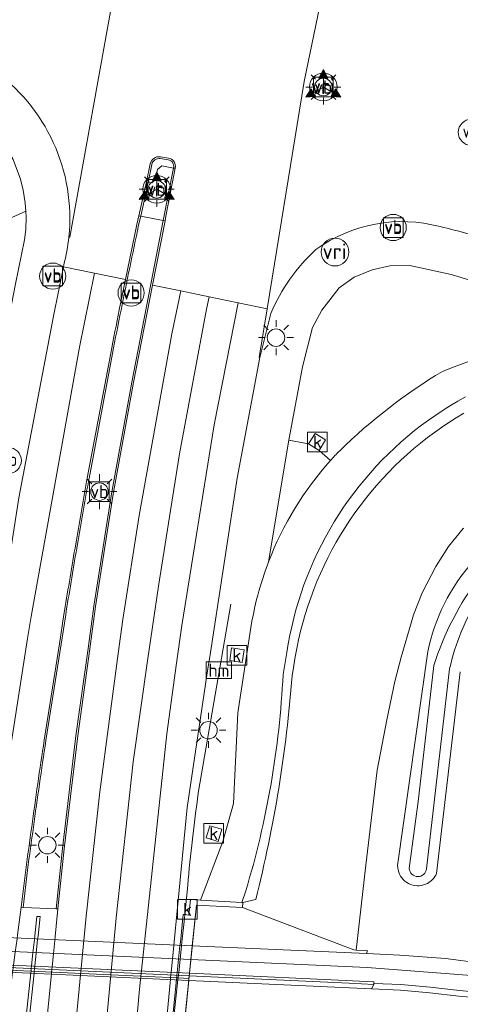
# Model space of a CAD drawing. Extents: x 168026 to 168874, y 448609 to 449769.
# Tile 32 of 39: x 168265 to 168315, y 449593 to 449706. Entities that reach past the tile are written whole.
import ezdxf
from ezdxf.enums import TextEntityAlignment as Align

# ---------------------------------------------------------------- set-up
doc = ezdxf.new("R2010")
doc.units = 0
doc.layers.get('0').update_dxf_attribs({"color": 252, "lineweight": 5})
for name, color, linetype, lineweight in [('B-WE-BV-GELEIDECONSTRUCTIE-G', 252, 'Continuous', 5), ('B-WE-BV-GELEIDECONSTRUCTIE-GV', 252, 'Continuous', 5), ('B-WE-GR-GROENVOORZIENING-GV', 252, 'Continuous', 5), ('B-WE-GW-TALUD_KRUIN-G', 252, 'Continuous', 5), ('B-WE-IE-TERREINAFSCHEIDING_KUNSTMATIG_HEKWERK-G', 252, 'IE-TERREINAFSCHEIDING-KUNSTMATIG', 5), ('B-WE-IE-TERREINAFSCHEIDING_KUNSTMATIG_MUUR-GV', 252, 'Continuous', 5), ('B-WE-KL-ET_LS_OV_LICHTMAST-S', 252, 'Continuous', 5), ('B-WE-KW-KUNSTWERK-GV', 252, 'Continuous', 5), ('B-WE-KW-KUNSTWERK_GELUIDSWERING_SCHERM-G', 252, 'Continuous', 5), ('B-WE-OG-TERREIN_CULTUURSCHEIDING-GV', 252, 'Continuous', 5), ('B-WE-OG-TERREIN_ERF-GV', 252, 'Continuous', 5), ('B-WE-OG-WATER_SLOOT-GV', 252, 'Continuous', 5), ('B-WE-OG-WEG-GV', 252, 'Continuous', 5), ('B-WE-RI-GWA_KOLK-S', 252, 'Continuous', 5), ('B-WE-RI-HWA_GOOT_LIJNGOOT-G', 252, 'Continuous', 5), ('B-WE-VH-VERHARDING_ASFALT-GV', 252, 'Continuous', 5), ('B-WE-VH-VERHARDING_BETONSTRAATSTEEN-GV', 252, 'Continuous', 5), ('B-WE-VH-VERHARDING_GESLOTEN-GV', 252, 'Continuous', 5), ('B-WE-VH-VERHARDING_GRASBETONSTEEN-GV', 252, 'Continuous', 5), ('B-WE-VH-VERHARDING_OPEN-GV', 252, 'Continuous', 5), ('B-WE-VH-VERHARDING_TEGEL-GV', 252, 'Continuous', 5), ('B-WE-VW-BEWEGWIJZERING_DRAAGCONSTRUCTIE-S', 252, 'Continuous', 5), ('B-WE-VW-HECTOMETRERING-S', 252, 'Continuous', 5), ('B-WE-VW-VERKEERSTEKEN_BORD-S', 252, 'Continuous', 5), ('B-WE-VW-VERKEERSTEKEN_DRAAGCONSTRUCTIE-S', 252, 'Continuous', 5), ('B-WE-VW-VRI-S', 252, 'Continuous', 5)]:
    doc.layers.add(name, color=color, linetype=linetype, lineweight=lineweight)
doc.styles.add('NLCS-ISO', font='NLCS-ISO.ttf')
doc.linetypes.add('IE-TERREINAFSCHEIDING-KUNSTMATIG', pattern='A,4,[82,NLCS.SHX,S=0.75,R=90,X=0,Y=0],4,-2', length=10)

# ---------------------------------------------------------------- blocks, each defined once
blk = doc.blocks.new('SIE-WEG_VERKEERSBORD-SO')
at = {"color": 0, "linetype": 'ByBlock', "lineweight": 18}
blk.add_lwpolyline([(-1.125, -1.125), (1.125, -1.125), (1.125, 1.125), (-1.125, 1.125)], close=True, dxfattribs=at)
at = {"color": 0, "linetype": 'ByBlock', "lineweight": 18, "style": 'NLCS-ISO'}
blk.add_text('vb', height=1.5, dxfattribs=at).set_placement((0, 0), align=Align.MIDDLE_CENTER)
blk = doc.blocks.new('SIE-WEG_VERKEERSBORD_WEGWIJZER-SO')
at = {"linetype": 'ByBlock', "lineweight": 18}
h = blk.add_hatch(color=0, dxfattribs=at)
h.dxf.hatch_style = 1
h.paths.add_polyline_path([(0.5, 1), (0, 2), (-0.5, 1)])
h = blk.add_hatch(color=0, dxfattribs=at)
h.dxf.hatch_style = 1
h.paths.add_polyline_path([(-1.38, -0.22), (-2, -1.15), (-0.88, -1.09)])
h = blk.add_hatch(color=0, dxfattribs=at)
h.dxf.hatch_style = 1
h.paths.add_polyline_path([(1.38, -0.22), (2, -1.15), (0.88, -1.09)])
at = {"color": 0, "linetype": 'ByBlock', "lineweight": 18}
for points in [[(0.5, 1), (0, 2), (-0.5, 1)], [(-1.38, -0.22), (-2, -1.15), (-0.88, -1.09)], [(1.38, -0.22), (2, -1.15), (0.88, -1.09)]]:
    blk.add_lwpolyline(points, close=True, dxfattribs=at)
for points in [[(-1.13, -0.65), (0, 0)], [(0, 1), (0, 0)], [(1.13, -0.65), (0, 0)]]:
    blk.add_lwpolyline(points, dxfattribs=at)
blk = doc.blocks.new('SKL-ET_OV_LICHTMAST-SO')
at = {"color": 0, "linetype": 'ByBlock', "lineweight": 18}
for points in [[(-1.41, 1.41), (-0.88, 0.88)], [(0, 2), (0, 1.25)], [(0.88, 0.88), (1.41, 1.41)], [(-1.25, 0), (-2, 0)], [(2, 0), (1.25, 0)], [(-1.41, -1.41), (-0.88, -0.88)], [(0.88, -0.88), (1.41, -1.41)], [(0, -1.25), (0, -2)]]:
    blk.add_lwpolyline(points, dxfattribs=at)
blk.add_circle((0, 0), 1, dxfattribs=at)
blk = doc.blocks.new('SIE-WEG_PAAL_HECTOMETERPAAL-SO')
at = {"color": 0, "linetype": 'ByBlock', "lineweight": 18}
blk.add_lwpolyline([(-1.44375, -0.94375), (1.44375, -0.94375), (1.44375, 0.94375), (-1.44375, 0.94375)], close=True, dxfattribs=at)
at = {"color": 0, "linetype": 'ByBlock', "lineweight": 18, "style": 'NLCS-ISO'}
blk.add_text('hm', height=1.5, dxfattribs=at).set_placement((0, 0), align=Align.MIDDLE_CENTER)
blk = doc.blocks.new('SIE-WEG_PAAL_VERKEERSBORD-SO')
at = {"color": 0, "linetype": 'ByBlock', "lineweight": 18}
blk.add_circle((0, 0), 1.5, dxfattribs=at)
at = {"color": 0, "linetype": 'ByBlock', "lineweight": 18, "style": 'NLCS-ISO'}
blk.add_text('vb', height=1.5, dxfattribs=at).set_placement((0, 0.13), align=Align.MIDDLE_CENTER)
blk = doc.blocks.new('SKL-VRI_PAAL-SO')
at = {"lineweight": 18}
blk.add_circle((0, 0), 1.59, dxfattribs=at)
at = {"lineweight": 18, "style": 'NLCS-ISO'}
blk.add_text('vri', height=1.8, dxfattribs=at).set_placement((-0.06, 0.08), align=Align.MIDDLE_CENTER)
blk = doc.blocks.new('SRI-KOLK-SO')
at = {"color": 0, "linetype": 'ByBlock', "lineweight": 18}
blk.add_lwpolyline([(-1.125, -1.125), (1.125, -1.125), (1.125, 1.125), (-1.125, 1.125)], close=True, dxfattribs=at)
at = {"color": 0, "linetype": 'ByBlock', "lineweight": 18, "style": 'NLCS-ISO'}
blk.add_text('k', height=1.5, dxfattribs=at).set_placement((0, 0), align=Align.MIDDLE_CENTER)

msp = doc.modelspace()

# ---------------------------------------------------------------- linework, layer by layer
at = {"layer": 'B-WE-BV-GELEIDECONSTRUCTIE-G', "flags": 128}
for points in [[(168288.877, 449638.757), (168285.139, 449617.144)], [(168283.923, 449606.603), (168283.605, 449603.246), (168283.563, 449602.799), (168283.271, 449600.08), (168283.226, 449599.662), (168283.062, 449598.129), (168282.901, 449596.628), (168282.866, 449596.307), (168282.834, 449596.008), (168282.813, 449595.812), (168282.165, 449589.767), (168282.142, 449589.558), (168282.11, 449589.26), (168282.074, 449588.923), (168281.851, 449586.845), (168281.805, 449586.418), (168281.548, 449584.02), (168281.505, 449583.522), (168280.746, 449574.801)]]:
    msp.add_lwpolyline(points, dxfattribs=at)
at = {"layer": 'B-WE-BV-GELEIDECONSTRUCTIE-G'}
for points in [[(168285.139, 449617.144, 0.0062468), (168284.462, 449611.866)], [(168284.462, 449611.866, 0.0062629), (168283.923, 449606.603)]]:
    msp.add_lwpolyline(points, format="xyb", dxfattribs=at)
at = {"layer": 'B-WE-BV-GELEIDECONSTRUCTIE-GV'}
for points in [[(168280.8, 449689.979, 0.3736245), (168279.625, 449689.152)], [(168279.82, 449689.107, -0.3710195), (168280.774, 449689.781)], [(168281.697, 449689.633, -0.4489089), (168282.291, 449688.688)], [(168282.492, 449688.677, 0.4370863), (168281.73, 449689.83)], [(168276.295, 449672.42, -0.0018371), (168278.309, 449682.139)], [(168276.099, 449672.46, 0.003653), (168275.129, 449667.508)], [(168275.326, 449667.471, -0.0038117), (168276.295, 449672.42)], [(168272.363, 449652.802, 0.00211), (168271.112, 449645.663)], [(168271.309, 449645.629, -0.0020864), (168272.56, 449652.767)], [(168272.56, 449652.767, -0.0048121), (168272.634, 449653.169)], [(168271.112, 449645.663, 0.0018448), (168269.832, 449638.016)], [(168270.029, 449637.984, -0.0018452), (168271.309, 449645.629)], [(168267.507, 449623.194, 0.0036229), (168266.763, 449618.213)], [(168266.961, 449618.185, -0.0035956), (168267.705, 449623.163)], [(168266.763, 449618.213, 0.0018349), (168265.397, 449608.366)], [(168265.596, 449608.342, -0.0019354), (168266.961, 449618.185)]]:
    msp.add_lwpolyline(points, format="xyb", dxfattribs=at)
at = {"layer": 'B-WE-BV-GELEIDECONSTRUCTIE-GV', "flags": 128}
for points in [[(168280.774, 449689.781), (168281.697, 449689.633)], [(168281.73, 449689.83), (168280.8, 449689.979)], [(168279.625, 449689.152), (168279.194, 449687.097), (168279.386, 449687.043), (168279.82, 449689.107)], [(168282.291, 449688.688), (168282.492, 449688.677)], [(168278.309, 449682.139), (168278.546, 449683.192), (168278.344, 449683.232), (168278.121, 449682.215), (168276.808, 449675.922), (168276.099, 449672.46)], [(168275.129, 449667.508), (168272.437, 449653.206), (168272.363, 449652.802)], [(168272.634, 449653.169), (168275.326, 449667.471)], [(168269.832, 449638.016), (168269.762, 449637.581), (168269.237, 449634.23), (168267.507, 449623.194)], [(168267.705, 449623.163), (168269.434, 449634.198), (168269.96, 449637.55), (168270.029, 449637.984)], [(168265.397, 449608.366), (168264.883, 449604.091), (168265.083, 449604.083), (168265.596, 449608.342)]]:
    msp.add_lwpolyline(points, dxfattribs=at)
for points in [[(168282.492, 449688.677), (168282.291, 449688.688), (168281.132, 449682.679), (168281.328, 449682.64), (168281.432, 449683.179), (168281.962, 449685.928)], [(168278.546, 449683.192), (168279.386, 449687.043), (168279.194, 449687.097), (168278.344, 449683.232)], [(168269.058, 449603.914), (168269.787, 449610.79), (168271.34, 449623.692), (168272.716, 449633.656), (168273.387, 449638.519), (168275.389, 449651.363), (168277.726, 449664.129), (168279.897, 449675.284), (168281.328, 449682.64), (168281.132, 449682.679), (168277.529, 449664.165), (168275.192, 449651.396), (168273.189, 449638.548), (168272.518, 449633.688), (168271.142, 449623.718), (168269.588, 449610.811), (168268.858, 449603.922)]]:
    msp.add_lwpolyline(points, close=True, dxfattribs=at)
at = {"layer": 'B-WE-GR-GROENVOORZIENING-GV', "flags": 128}
for points in [[(168281.328, 449682.64), (168281.132, 449682.679), (168278.546, 449683.192), (168278.344, 449683.232), (168278.121, 449682.215), (168276.808, 449675.922), (168276.099, 449672.46)], [(168265.397, 449608.366), (168264.883, 449604.091), (168265.083, 449604.083), (168268.858, 449603.922), (168269.058, 449603.914), (168269.787, 449610.79), (168271.34, 449623.692), (168272.716, 449633.656), (168273.387, 449638.519), (168275.389, 449651.363), (168277.726, 449664.129), (168279.897, 449675.284), (168281.328, 449682.64)], [(168293.182, 449643.631), (168295.503, 449657.539), (168297.08, 449665.93), (168298.206, 449670.436), (168299.255, 449672.412), (168301.252, 449674.96), (168302.977, 449676.203), (168305.016, 449677.043), (168307.074, 449677.475), (168309.352, 449677.519), (168314.073, 449676.511), (168335.693, 449669.962)], [(168335.693, 449669.962), (168314.073, 449676.511), (168309.352, 449677.519), (168307.074, 449677.475), (168305.016, 449677.043), (168302.977, 449676.203), (168301.252, 449674.96), (168299.255, 449672.412), (168298.206, 449670.436), (168297.08, 449665.93), (168295.503, 449657.539), (168297.751, 449657.116), (168298.504, 449658.318), (168299.706, 449657.565), (168298.953, 449656.363), (168300.251, 449655.2)], [(168293.452, 449672.035), (168292.193, 449666.999), (168289.599, 449653.196), (168286.443, 449632.75), (168286.244, 449631.421), (168283.857, 449615.489), (168282.367, 449600.12), (168282.327, 449599.702), (168282.178, 449598.168), (168282.032, 449596.667), (168282.001, 449596.346), (168281.972, 449596.047), (168281.953, 449595.851), (168281.367, 449589.803)], [(168275.129, 449667.508), (168272.437, 449653.206), (168272.363, 449652.802)], [(168294.838, 449630.729), (168295.276, 449633.246), (168295.435, 449634.233), (168295.619, 449635.216), (168295.827, 449636.194), (168296.06, 449637.166), (168296.317, 449638.133), (168296.598, 449639.092), (168296.903, 449640.045), (168297.231, 449640.989), (168297.584, 449641.925), (168297.959, 449642.852), (168298.358, 449643.769), (168298.779, 449644.676), (168299.223, 449645.572), (168299.689, 449646.457), (168300.177, 449647.329), (168300.687, 449648.19), (168301.218, 449649.037), (168301.77, 449649.871), (168302.343, 449650.69), (168302.936, 449651.495), (168303.549, 449652.285), (168304.182, 449653.06), (168304.833, 449653.818), (168305.504, 449654.56), (168306.193, 449655.285), (168306.899, 449655.992), (168307.624, 449656.682), (168308.365, 449657.353), (168309.123, 449658.006), (168309.896, 449658.639), (168310.686, 449659.253), (168311.49, 449659.847), (168312.309, 449660.42), (168313.143, 449660.973), (168313.989, 449661.505), (168314.849, 449662.016), (168315.722, 449662.505)], [(168315.722, 449662.505), (168314.849, 449662.016), (168313.989, 449661.505), (168313.143, 449660.973), (168312.309, 449660.42), (168311.49, 449659.847), (168310.686, 449659.253), (168309.896, 449658.639), (168309.123, 449658.006), (168308.365, 449657.353), (168307.624, 449656.682), (168306.899, 449655.992), (168306.193, 449655.285), (168305.504, 449654.56), (168304.833, 449653.818), (168304.182, 449653.06), (168303.549, 449652.285), (168302.936, 449651.495), (168302.343, 449650.69), (168301.77, 449649.871), (168301.218, 449649.037), (168300.687, 449648.19), (168300.177, 449647.329), (168299.689, 449646.457), (168299.223, 449645.572), (168298.779, 449644.676), (168298.358, 449643.769), (168297.959, 449642.852), (168297.584, 449641.925), (168297.231, 449640.989), (168296.903, 449640.045), (168296.598, 449639.092), (168296.317, 449638.133), (168296.06, 449637.166), (168295.827, 449636.194), (168295.619, 449635.216), (168295.435, 449634.233), (168295.276, 449633.246), (168294.838, 449630.729)], [(168295.865, 449630.566), (168296.082, 449631.747), (168296.237, 449632.735), (168296.416, 449633.719), (168296.619, 449634.698), (168296.847, 449635.671), (168297.099, 449636.639), (168297.375, 449637.6), (168297.676, 449638.554), (168298, 449639.5), (168298.347, 449640.438), (168298.718, 449641.366), (168299.112, 449642.286), (168299.529, 449643.194), (168299.968, 449644.093), (168300.43, 449644.98), (168300.913, 449645.855), (168301.419, 449646.718), (168301.946, 449647.568), (168302.494, 449648.404), (168303.062, 449649.227), (168303.651, 449650.035), (168304.26, 449650.828), (168304.889, 449651.605), (168305.537, 449652.367), (168306.204, 449653.112), (168306.889, 449653.841), (168307.592, 449654.552), (168308.313, 449655.245), (168309.051, 449655.92), (168309.805, 449656.576), (168310.576, 449657.213), (168311.362, 449657.831), (168312.164, 449658.429), (168312.98, 449659.006), (168313.811, 449659.564), (168314.655, 449660.1), (168315.512, 449660.615)], [(168300.251, 449655.2), (168298.953, 449656.363), (168297.751, 449657.116), (168295.503, 449657.539), (168293.182, 449643.631)], [(168269.832, 449638.016), (168269.762, 449637.581), (168269.237, 449634.23), (168267.507, 449623.194)], [(168282.025, 449589.773), (168282.647, 449595.819), (168282.667, 449596.016), (168282.698, 449596.315), (168282.731, 449596.636), (168282.885, 449598.137), (168283.043, 449599.67), (168283.085, 449600.088), (168283.412, 449603.265), (168283.605, 449603.246), (168284.068, 449603.201), (168284.264, 449604.974), (168285.406, 449604.912), (168287.943, 449611.624), (168289.153, 449615.951), (168289.672, 449626.328), (168291.116, 449635.845)], [(168291.116, 449635.845), (168289.672, 449626.328), (168289.153, 449615.951), (168287.943, 449611.624), (168285.406, 449604.912), (168290.122, 449604.655), (168290.571, 449605.971)], [(168290.571, 449605.971), (168290.122, 449604.655)], [(168290.122, 449604.655), (168290.244, 449604.648), (168291.703, 449604.985)]]:
    msp.add_lwpolyline(points, dxfattribs=at)
at = {"layer": 'B-WE-GR-GROENVOORZIENING-GV'}
for points in [[(168312.799, 449681.975, 0.2272148), (168298.605, 449679.354)], [(168319.175, 449680.258, 0.0174133), (168312.799, 449681.975)], [(168298.605, 449679.354, 0.110314), (168293.452, 449672.035)], [(168276.099, 449672.46, 0.003653), (168275.129, 449667.508)], [(168330.233, 449669.499, 0.0746885), (168313.068, 449665.417)], [(168313.068, 449665.417, -0.0746885), (168330.233, 449669.499)], [(168313.068, 449665.417, 0.0577081), (168301.316, 449656.341)], [(168301.316, 449656.341, -0.0577081), (168313.068, 449665.417)], [(168301.316, 449656.341, 0.009961), (168300.251, 449655.2)], [(168300.251, 449655.2, -0.009961), (168301.316, 449656.341)], [(168300.251, 449655.2, 0.0910996), (168293.182, 449643.631)], [(168293.182, 449643.631, -0.0910996), (168300.251, 449655.2)], [(168272.363, 449652.802, 0.00211), (168271.112, 449645.663)], [(168271.112, 449645.663, 0.0018448), (168269.832, 449638.016)], [(168293.182, 449643.631, 0.0539606), (168291.116, 449635.845)], [(168291.116, 449635.845, -0.0539606), (168293.182, 449643.631)], [(168290.571, 449605.971, 0.0613553), (168294.838, 449630.729)], [(168294.838, 449630.729, -0.0613553), (168290.571, 449605.971)], [(168291.703, 449604.985, 0.0433941), (168295.865, 449630.566)], [(168267.507, 449623.194, 0.0036229), (168266.763, 449618.213)], [(168266.763, 449618.213, 0.0018349), (168265.397, 449608.366)]]:
    msp.add_lwpolyline(points, format="xyb", dxfattribs=at)
at = {"layer": 'B-WE-GR-GROENVOORZIENING-GV', "flags": 128}
for points in [[(168290.383, 449633.553), (168290.169, 449632.119), (168288.735, 449632.333), (168288.949, 449633.767)], [(168287.836, 449613.011), (168287.427, 449611.62), (168286.036, 449612.029), (168286.445, 449613.42)]]:
    msp.add_lwpolyline(points, close=True, dxfattribs=at)
at = {"layer": 'B-WE-GW-TALUD_KRUIN-G', "flags": 128}
for points in [[(168294.838, 449630.729), (168295.276, 449633.246), (168295.435, 449634.233), (168295.619, 449635.216), (168295.827, 449636.194), (168296.06, 449637.166), (168296.317, 449638.133), (168296.598, 449639.092), (168296.903, 449640.045), (168297.231, 449640.989), (168297.584, 449641.925), (168297.959, 449642.852), (168298.358, 449643.769), (168298.779, 449644.676), (168299.223, 449645.572), (168299.689, 449646.457), (168300.177, 449647.329), (168300.687, 449648.19), (168301.218, 449649.037), (168301.77, 449649.871), (168302.343, 449650.69), (168302.936, 449651.495), (168303.549, 449652.285), (168304.182, 449653.06), (168304.833, 449653.818), (168305.504, 449654.56), (168306.193, 449655.285), (168306.899, 449655.992), (168307.624, 449656.682), (168308.365, 449657.353), (168309.123, 449658.006), (168309.896, 449658.639), (168310.686, 449659.253), (168311.49, 449659.847), (168312.309, 449660.42), (168313.143, 449660.973), (168313.989, 449661.505), (168314.849, 449662.016), (168315.722, 449662.505)], [(168315.512, 449660.615), (168314.655, 449660.1), (168313.811, 449659.564), (168312.98, 449659.006), (168312.164, 449658.429), (168311.362, 449657.831), (168310.576, 449657.213), (168309.805, 449656.576), (168309.051, 449655.92), (168308.313, 449655.245), (168307.592, 449654.552), (168306.889, 449653.841), (168306.204, 449653.112), (168305.537, 449652.367), (168304.889, 449651.605), (168304.26, 449650.828), (168303.651, 449650.035), (168303.062, 449649.227), (168302.494, 449648.404), (168301.946, 449647.568), (168301.419, 449646.718), (168300.913, 449645.855), (168300.43, 449644.98), (168299.968, 449644.093), (168299.529, 449643.194), (168299.112, 449642.286), (168298.718, 449641.366), (168298.347, 449640.438), (168298, 449639.5), (168297.676, 449638.554), (168297.375, 449637.6), (168297.099, 449636.639), (168296.847, 449635.671), (168296.619, 449634.698), (168296.416, 449633.719), (168296.237, 449632.735), (168296.082, 449631.747), (168295.865, 449630.566)], [(168290.122, 449604.655), (168290.571, 449605.971)], [(168291.703, 449604.985), (168290.244, 449604.648)]]:
    msp.add_lwpolyline(points, dxfattribs=at)
at = {"layer": 'B-WE-GW-TALUD_KRUIN-G'}
for points in [[(168290.571, 449605.971, 0.0613553), (168294.838, 449630.729)], [(168295.865, 449630.566, -0.0433941), (168291.703, 449604.985)]]:
    msp.add_lwpolyline(points, format="xyb", dxfattribs=at)
at = {"layer": 'B-WE-IE-TERREINAFSCHEIDING_KUNSTMATIG_HEKWERK-G', "flags": 128}
for points in [[(168254.291, 449597.608), (168284.104, 449596.249)], [(168284.104, 449596.249), (168302.411, 449595.415), (168305.21, 449595.268)]]:
    msp.add_lwpolyline(points, dxfattribs=at)
at = {"layer": 'B-WE-IE-TERREINAFSCHEIDING_KUNSTMATIG_MUUR-GV', "flags": 128}
msp.add_lwpolyline([(168283.435, 449589.667), (168284.051, 449595.712), (168284.073, 449595.952), (168284.104, 449596.249), (168284.133, 449596.538), (168284.292, 449598.107), (168284.453, 449599.689), (168284.487, 449600.025), (168284.925, 449604.337), (168290.211, 449604.049), (168290.244, 449604.648), (168290.122, 449604.655), (168285.406, 449604.912), (168284.264, 449604.974), (168284.068, 449603.201), (168283.605, 449603.246), (168283.412, 449603.265), (168283.085, 449600.088), (168283.043, 449599.67), (168282.885, 449598.137), (168282.731, 449596.636), (168282.698, 449596.315), (168282.667, 449596.016), (168282.647, 449595.819), (168282.025, 449589.773)], dxfattribs=at)
at = {"layer": 'B-WE-KW-KUNSTWERK-GV', "flags": 128}
msp.add_lwpolyline([(168283.098, 449586.36), (168283.135, 449586.722), (168283.352, 449588.86), (168283.385, 449589.18), (168283.418, 449589.5), (168283.435, 449589.667), (168284.051, 449595.712), (168284.073, 449595.952), (168284.104, 449596.249), (168284.133, 449596.538), (168284.292, 449598.107), (168284.453, 449599.689), (168254.646, 449601.03), (168254.483, 449599.453), (168254.322, 449597.9), (168254.291, 449597.608), (168254.26, 449597.303), (168254.236, 449597.068), (168253.608, 449591.004), (168253.591, 449590.839), (168253.561, 449590.546), (168253.527, 449590.232), (168253.311, 449588.133), (168253.266, 449587.706)], close=True, dxfattribs=at)
at = {"layer": 'B-WE-KW-KUNSTWERK_GELUIDSWERING_SCHERM-G', "flags": 128}
msp.add_lwpolyline([(168286.629, 449582.127), (168282.7, 449582.44), (168284.925, 449604.337), (168290.211, 449604.049)], dxfattribs=at)
at = {"layer": 'B-WE-OG-TERREIN_CULTUURSCHEIDING-GV', "flags": 128}
msp.add_lwpolyline([(168265.418, 449683.758), (168265.342, 449684.687), (168265.111, 449686.146), (168264.79, 449687.424), (168263.937, 449689.664), (168262.429, 449692.216), (168261.191, 449693.719), (168259.061, 449695.623), (168254.59, 449697.444), (168239.344, 449701.728), (168243.276, 449699.39), (168246.88, 449696.451), (168251.238, 449692.364), (168254.708, 449687.513), (168258.315, 449680.357), (168258.894, 449680.839), (168258.31, 449682.167), (168259.637, 449682.751), (168260.221, 449681.423)], close=True, dxfattribs=at)
at = {"layer": 'B-WE-OG-TERREIN_CULTUURSCHEIDING-GV'}
for points in [[(168270.326, 449680.772, 0.2738054), (168261.493, 449700.031)], [(168269.743, 449677.606, 0.0388137), (168270.326, 449680.772)], [(168295.865, 449630.566, -0.0433941), (168291.703, 449604.985)]]:
    msp.add_lwpolyline(points, format="xyb", dxfattribs=at)
at = {"layer": 'B-WE-OG-TERREIN_CULTUURSCHEIDING-GV', "flags": 128}
for points in [[(168263.937, 449689.664), (168264.79, 449687.424), (168265.111, 449686.146), (168265.342, 449684.687), (168265.418, 449683.758), (168265.438, 449683.079), (168265.387, 449681.665), (168265.244, 449680.469), (168264.201, 449675.451)], [(168262.358, 449665.928), (168264.201, 449675.451), (168265.244, 449680.469), (168265.387, 449681.665), (168265.438, 449683.079), (168265.418, 449683.758), (168260.221, 449681.423)], [(168254.563, 449576.625), (168255.68, 449587.597), (168255.723, 449588.026), (168255.936, 449590.118), (168255.968, 449590.431), (168255.998, 449590.731), (168256.021, 449590.953), (168256.636, 449597.001), (168256.656, 449597.195), (168256.686, 449597.488), (168256.719, 449597.81), (168256.867, 449599.272), (168257.025, 449600.824), (168257.068, 449601.247), (168257.604, 449606.51), (168261.326, 449630.261), (168262.143, 449635.402), (168264.614, 449650.96), (168268.549, 449671.749), (168269.699, 449677.393), (168269.743, 449677.606)], [(168315.512, 449660.615), (168314.655, 449660.1), (168313.811, 449659.564), (168312.98, 449659.006), (168312.164, 449658.429), (168311.362, 449657.831), (168310.576, 449657.213), (168309.805, 449656.576), (168309.051, 449655.92), (168308.313, 449655.245), (168307.592, 449654.552), (168306.889, 449653.841), (168306.204, 449653.112), (168305.537, 449652.367), (168304.889, 449651.605), (168304.26, 449650.828), (168303.651, 449650.035), (168303.062, 449649.227), (168302.494, 449648.404), (168301.946, 449647.568), (168301.419, 449646.718), (168300.913, 449645.855), (168300.43, 449644.98), (168299.968, 449644.093), (168299.529, 449643.194), (168299.112, 449642.286), (168298.718, 449641.366), (168298.347, 449640.438), (168298, 449639.5), (168297.676, 449638.554), (168297.375, 449637.6), (168297.099, 449636.639), (168296.847, 449635.671), (168296.619, 449634.698), (168296.416, 449633.719), (168296.237, 449632.735), (168296.082, 449631.747), (168295.865, 449630.566)], [(168290.211, 449604.049), (168302.939, 449599.203), (168303.211, 449599.191), (168304.316, 449608.916), (168305.623, 449619.772), (168306.713, 449625.55), (168307.623, 449629.915), (168308.35, 449632.723), (168309.53, 449636.752), (168309.777, 449637.546), (168310.759, 449640.068), (168312.302, 449643.095), (168313.782, 449645.367), (168315.457, 449647.449), (168315.524, 449647.489)], [(168291.703, 449604.985), (168290.244, 449604.648), (168290.211, 449604.049)]]:
    msp.add_lwpolyline(points, dxfattribs=at)
at = {"layer": 'B-WE-OG-TERREIN_ERF-GV', "flags": 128}
for points in [[(168315.524, 449647.489), (168315.457, 449647.449), (168313.782, 449645.367), (168312.302, 449643.095), (168310.759, 449640.068), (168309.777, 449637.546), (168309.53, 449636.752), (168308.35, 449632.723), (168307.623, 449629.915), (168306.713, 449625.55), (168305.623, 449619.772), (168304.316, 449608.916), (168303.211, 449599.191), (168304.449, 449599.136), (168304.437, 449598.787), (168306.677, 449598.671), (168308.216, 449598.595), (168313.431, 449598.21), (168317.514, 449597.694), (168317.494, 449597.486), (168319.636, 449597.367)], [(168307.944, 449608.868), (168311.407, 449633.343)], [(168315.12, 449631.024), (168312.404, 449607.941)], [(168311.355, 449606.817), (168310.673, 449606.586)]]:
    msp.add_lwpolyline(points, dxfattribs=at)
at = {"layer": 'B-WE-OG-TERREIN_ERF-GV'}
for points in [[(168311.407, 449633.343, -0.1331599), (168316.56, 449643.642)], [(168310.673, 449606.586, -0.4639722), (168307.944, 449608.868)], [(168312.404, 449607.941, -0.1698155), (168311.355, 449606.817)]]:
    msp.add_lwpolyline(points, format="xyb", dxfattribs=at)
at = {"layer": 'B-WE-OG-WATER_SLOOT-GV'}
for points in [[(168316.56, 449643.642, 0.1331599), (168311.407, 449633.343)], [(168312.104, 449631.75, -0.0889532), (168317.386, 449641.936)], [(168317.386, 449641.936, 0.0889532), (168312.104, 449631.75)], [(168317.268, 449639.543, 0.089487), (168313.901, 449631.371)], [(168313.901, 449631.371, -0.089487), (168317.268, 449639.543)], [(168307.944, 449608.868, 0.4639722), (168310.673, 449606.586)], [(168311.259, 449608.494, -0.9135159), (168309.27, 449608.529)], [(168309.27, 449608.529, 0.9135159), (168311.259, 449608.494)], [(168311.355, 449606.817, 0.1698155), (168312.404, 449607.941)]]:
    msp.add_lwpolyline(points, format="xyb", dxfattribs=at)
at = {"layer": 'B-WE-OG-WATER_SLOOT-GV', "flags": 128}
for points in [[(168311.407, 449633.343), (168307.944, 449608.868)], [(168309.27, 449608.529), (168310.291, 449616.189), (168312.104, 449631.75)], [(168312.104, 449631.75), (168310.291, 449616.189), (168309.27, 449608.529)], [(168313.901, 449631.371), (168311.259, 449608.494)], [(168311.259, 449608.494), (168313.901, 449631.371)], [(168312.404, 449607.941), (168315.12, 449631.024)], [(168310.673, 449606.586), (168311.355, 449606.817)]]:
    msp.add_lwpolyline(points, dxfattribs=at)
at = {"layer": 'B-WE-OG-WEG-GV', "flags": 128}
msp.add_lwpolyline([(168303.211, 449599.191), (168302.939, 449599.203), (168290.211, 449604.049), (168284.925, 449604.337), (168284.487, 449600.025), (168284.453, 449599.689), (168304.437, 449598.787), (168304.449, 449599.136)], close=True, dxfattribs=at)
at = {"layer": 'B-WE-RI-HWA_GOOT_LIJNGOOT-G', "flags": 128}
for points in [[(168282.667, 449596.016), (168254.26, 449597.303)], [(168284.073, 449595.952), (168282.834, 449596.008), (168282.667, 449596.016)]]:
    msp.add_lwpolyline(points, dxfattribs=at)
at = {"layer": 'B-WE-VH-VERHARDING_ASFALT-GV', "flags": 128}
for points in [[(168319.175, 449680.258), (168325.355, 449678.359), (168342.332, 449673.158), (168341.531, 449673.407), (168344.94, 449683.111), (168345.536, 449684.809), (168349.377, 449695.744), (168350.532, 449699.033), (168346.427, 449700.306), (168339.021, 449702.42), (168329.412, 449705.432), (168320.153, 449707.732), (168317.114, 449708.277), (168310.563, 449712.157), (168308.525, 449714.92), (168306.742, 449721.351), (168307.811, 449727.368), (168303.045, 449726.635), (168297.256, 449698.584), (168293.861, 449677.719), (168293.023, 449672.568), (168292.12, 449667.019), (168292.193, 449666.999), (168293.452, 449672.035)], [(168270.326, 449680.772), (168270.43, 449680.755), (168275.515, 449708.963), (168275.361, 449708.521), (168274.89, 449707.923), (168274.166, 449707.796), (168264.58, 449710.813), (168251.071, 449714.878)], [(168540.408, 449584.312), (168527.052, 449584.822), (168490.455, 449586.611), (168464.125, 449587.741), (168427.425, 449589.25), (168376.391, 449591.404), (168347.62, 449592.3), (168336.26, 449592.73), (168322.623, 449593.302), (168321.051, 449593.371), (168314.966, 449593.925), (168311.623, 449594.313), (168308.295, 449594.61), (168304.955, 449594.761), (168284.051, 449595.712), (168283.435, 449589.667), (168303.198, 449588.782), (168304.354, 449588.73)]]:
    msp.add_lwpolyline(points, dxfattribs=at)
at = {"layer": 'B-WE-VH-VERHARDING_ASFALT-GV'}
for points in [[(168261.493, 449700.031, -0.2738054), (168270.326, 449680.772)], [(168298.605, 449679.354, -0.2272148), (168312.799, 449681.975)], [(168312.799, 449681.975, -0.0174133), (168319.175, 449680.258)], [(168293.452, 449672.035, -0.110314), (168298.605, 449679.354)]]:
    msp.add_lwpolyline(points, format="xyb", dxfattribs=at)
at = {"layer": 'B-WE-VH-VERHARDING_ASFALT-GV', "flags": 128}
msp.add_lwpolyline([(168283.435, 449589.667), (168284.051, 449595.712), (168254.236, 449597.068), (168253.608, 449591.004)], close=True, dxfattribs=at)
at = {"layer": 'B-WE-VH-VERHARDING_BETONSTRAATSTEEN-GV', "flags": 128}
msp.add_lwpolyline([(168304.437, 449598.787), (168284.453, 449599.689), (168284.292, 449598.107), (168304.45, 449597.197), (168317.369, 449596.213), (168317.494, 449597.486), (168317.514, 449597.694), (168313.431, 449598.21), (168308.216, 449598.595), (168306.677, 449598.671)], close=True, dxfattribs=at)
at = {"layer": 'B-WE-VH-VERHARDING_GESLOTEN-GV', "flags": 128}
for points in [[(168289.058, 449715.425), (168289.364, 449716.669), (168290.14, 449719.827), (168291.362, 449724.801), (168292.728, 449730.169), (168289.339, 449731.034), (168285.975, 449731.893), (168282.54, 449732.77), (168280.146, 449733.381), (168279.232, 449721.329), (168279.24, 449721.224), (168279.236, 449721.119), (168279.222, 449721.014), (168279.21, 449720.963), (168279.201, 449720.925), (168277.825, 449715.205), (168277.816, 449715.167), (168277.801, 449715.106), (168277.767, 449715.009), (168277.723, 449714.917), (168277.708, 449714.89), (168275.515, 449708.963), (168270.43, 449680.755), (168270.326, 449680.772)], [(168282.492, 449688.677), (168281.962, 449685.928), (168281.432, 449683.179), (168281.328, 449682.64), (168279.897, 449675.284), (168283.121, 449674.617), (168286.374, 449673.944), (168289.714, 449673.253), (168293.023, 449672.568), (168293.861, 449677.719), (168297.256, 449698.584), (168303.045, 449726.635), (168303.221, 449727.489), (168299.124, 449728.536), (168295.79, 449729.387), (168294.394, 449724.013), (168292.72, 449717.534)], [(168280.8, 449689.979), (168281.73, 449689.83)], [(168269.743, 449677.606), (168269.699, 449677.393), (168273.275, 449676.653), (168276.808, 449675.922), (168278.121, 449682.215), (168278.344, 449683.232), (168279.194, 449687.097), (168279.625, 449689.152)], [(168259.02, 449586.309), (168260.904, 449602.534), (168262.321, 449613.995), (168265.599, 449634.831), (168265.999, 449637.375), (168271.555, 449668.179), (168273.275, 449676.653), (168269.699, 449677.393), (168268.549, 449671.749), (168264.614, 449650.96), (168262.143, 449635.402), (168261.326, 449630.261), (168257.604, 449606.51), (168257.068, 449601.247), (168257.025, 449600.824), (168256.867, 449599.272), (168256.719, 449597.81), (168256.686, 449597.488), (168256.656, 449597.195), (168256.636, 449597.001), (168256.021, 449590.953)], [(168276.099, 449672.46), (168276.808, 449675.922), (168273.275, 449676.653), (168271.555, 449668.179), (168265.999, 449637.375), (168265.599, 449634.831), (168262.321, 449613.995), (168260.904, 449602.534), (168259.02, 449586.309), (168257.65, 449570.584), (168256.49, 449555.077), (168255.886, 449543.7), (168255.56, 449533.949), (168259.143, 449533.746)], [(168270.343, 449582.888), (168272.296, 449603.073), (168273.864, 449617.302), (168275.978, 449633.117), (168276.501, 449637.031), (168278.386, 449648.937), (168282.106, 449669.698), (168283.121, 449674.617), (168279.897, 449675.284), (168277.726, 449664.129), (168275.389, 449651.363), (168273.387, 449638.519), (168272.716, 449633.656), (168271.34, 449623.692), (168269.787, 449610.79), (168269.058, 449603.914), (168268.747, 449600.727), (168268.705, 449600.306), (168268.555, 449598.762), (168268.41, 449597.282), (168268.378, 449596.961), (168268.35, 449596.665), (168268.331, 449596.47), (168267.739, 449590.421)], [(168274.21, 449586.546), (168275.729, 449602.874), (168277.678, 449620.737), (168279.376, 449632.556), (168280.568, 449640.85), (168282.985, 449655.981), (168286.085, 449672.549), (168286.374, 449673.944), (168283.121, 449674.617), (168282.106, 449669.698), (168278.386, 449648.937), (168276.501, 449637.031), (168275.978, 449633.117), (168273.864, 449617.302), (168272.296, 449603.073), (168270.343, 449582.888)], [(168275.5, 449562.344), (168278.421, 449594.732), (168281.533, 449623.941), (168282.655, 449632.014), (168283.253, 449636.321), (168286.951, 449659.297), (168289.714, 449673.253), (168286.374, 449673.944), (168286.085, 449672.549), (168282.985, 449655.981), (168280.568, 449640.85), (168279.376, 449632.556), (168277.678, 449620.737), (168275.729, 449602.874), (168274.21, 449586.546)], [(168281.367, 449589.803), (168281.953, 449595.851), (168281.972, 449596.047), (168282.001, 449596.346), (168282.032, 449596.667), (168282.178, 449598.168), (168282.327, 449599.702), (168282.367, 449600.12), (168283.857, 449615.489), (168286.244, 449631.421), (168286.443, 449632.75), (168289.599, 449653.196), (168292.193, 449666.999), (168292.12, 449667.019), (168293.023, 449672.568), (168289.714, 449673.253), (168286.951, 449659.297), (168283.253, 449636.321), (168282.655, 449632.014), (168281.533, 449623.941), (168278.421, 449594.732), (168275.5, 449562.344)], [(168272.363, 449652.802), (168272.437, 449653.206), (168275.129, 449667.508)], [(168267.507, 449623.194), (168269.237, 449634.23), (168269.762, 449637.581), (168269.832, 449638.016)], [(168261.601, 449573.666), (168262.566, 449584.359), (168262.859, 449587.273), (168262.902, 449587.701), (168263.113, 449589.79), (168263.145, 449590.109), (168263.175, 449590.409), (168263.197, 449590.627), (168263.555, 449594.186), (168263.888, 449596.672), (168263.914, 449596.866), (168263.954, 449597.16), (168263.997, 449597.481), (168264.194, 449598.952), (168264.401, 449600.497), (168264.458, 449600.918), (168264.883, 449604.091), (168265.397, 449608.366)], [(168267.739, 449590.421), (168268.331, 449596.47), (168268.35, 449596.665), (168268.378, 449596.961), (168268.41, 449597.282), (168268.555, 449598.762), (168268.705, 449600.306), (168268.747, 449600.727), (168269.058, 449603.914), (168268.858, 449603.922), (168265.083, 449604.083), (168264.883, 449604.091), (168264.458, 449600.918), (168264.401, 449600.497), (168264.194, 449598.952), (168263.997, 449597.481), (168263.954, 449597.16), (168263.914, 449596.866), (168263.888, 449596.672), (168263.555, 449594.186), (168263.197, 449590.627)], [(168265.717, 449590.513), (168266.35, 449596.56), (168266.37, 449596.754), (168266.401, 449597.05), (168266.435, 449597.371), (168266.589, 449598.848), (168266.751, 449600.392), (168266.795, 449600.814), (168267.026, 449603.02), (168266.655, 449603.032), (168266.423, 449600.83), (168266.379, 449600.409), (168266.216, 449598.864), (168266.061, 449597.388), (168266.027, 449597.067), (168265.996, 449596.771), (168265.975, 449596.577), (168265.339, 449590.53)], [(168265.339, 449590.53), (168265.975, 449596.577), (168265.996, 449596.771), (168266.027, 449597.067), (168266.061, 449597.388), (168266.216, 449598.864), (168266.379, 449600.409), (168266.423, 449600.83), (168266.655, 449603.032), (168267.026, 449603.02), (168266.795, 449600.814), (168266.751, 449600.392), (168266.589, 449598.848), (168266.435, 449597.371), (168266.401, 449597.05), (168266.37, 449596.754), (168266.35, 449596.56), (168265.717, 449590.513)]]:
    msp.add_lwpolyline(points, dxfattribs=at)
at = {"layer": 'B-WE-VH-VERHARDING_GESLOTEN-GV'}
for points in [[(168279.625, 449689.152, -0.3736245), (168280.8, 449689.979)], [(168281.73, 449689.83, -0.4370863), (168282.492, 449688.677)], [(168270.326, 449680.772, -0.0388137), (168269.743, 449677.606)], [(168275.129, 449667.508, -0.003653), (168276.099, 449672.46)], [(168271.112, 449645.663, -0.00211), (168272.363, 449652.802)], [(168269.832, 449638.016, -0.0018448), (168271.112, 449645.663)], [(168266.763, 449618.213, -0.0036229), (168267.507, 449623.194)], [(168265.397, 449608.366, -0.0018349), (168266.763, 449618.213)]]:
    msp.add_lwpolyline(points, format="xyb", dxfattribs=at)
at = {"layer": 'B-WE-VH-VERHARDING_GRASBETONSTEEN-GV', "flags": 128}
msp.add_lwpolyline([(168321.089, 449594.003), (168315.04, 449594.554), (168311.688, 449594.943), (168308.333, 449595.242), (168305.22, 449595.383), (168305.21, 449595.268), (168304.955, 449594.761), (168308.295, 449594.61), (168311.623, 449594.313), (168314.966, 449593.925), (168321.051, 449593.371)], dxfattribs=at)
at = {"layer": 'B-WE-VH-VERHARDING_OPEN-GV'}
for points in [[(168280.8, 449689.979, 0.3736245), (168279.625, 449689.152)], [(168282.492, 449688.677, 0.4370863), (168281.73, 449689.83)]]:
    msp.add_lwpolyline(points, format="xyb", dxfattribs=at)
at = {"layer": 'B-WE-VH-VERHARDING_OPEN-GV', "flags": 128}
for points in [[(168281.73, 449689.83), (168280.8, 449689.979)], [(168279.625, 449689.152), (168279.194, 449687.097), (168279.386, 449687.043), (168279.811, 449687.005), (168280.229, 449687.434), (168280.479, 449688.51), (168280.971, 449688.924), (168282.291, 449688.688)], [(168282.291, 449688.688), (168282.492, 449688.677)]]:
    msp.add_lwpolyline(points, dxfattribs=at)
for points in [[(168281.132, 449682.679), (168281.328, 449682.64), (168281.432, 449683.179), (168281.962, 449685.928), (168282.492, 449688.677), (168282.291, 449688.688), (168280.971, 449688.924), (168280.479, 449688.51), (168280.229, 449687.434), (168279.811, 449687.005), (168279.386, 449687.043), (168279.194, 449687.097), (168278.344, 449683.232), (168278.546, 449683.192)], [(168298.504, 449658.318), (168297.751, 449657.116), (168298.953, 449656.363), (168299.706, 449657.565)], [(168290.383, 449633.553), (168288.949, 449633.767), (168288.735, 449632.333), (168290.169, 449632.119)], [(168287.427, 449611.62), (168287.836, 449613.011), (168286.445, 449613.42), (168286.036, 449612.029)]]:
    msp.add_lwpolyline(points, close=True, dxfattribs=at)
at = {"layer": 'B-WE-VH-VERHARDING_TEGEL-GV', "flags": 128}
for points in [[(168284.453, 449599.689), (168254.646, 449601.03), (168254.483, 449599.453), (168284.292, 449598.107)], [(168254.483, 449599.453), (168254.322, 449597.9), (168284.133, 449596.538), (168284.292, 449598.107)], [(168284.104, 449596.249), (168284.133, 449596.538), (168254.322, 449597.9), (168254.291, 449597.608), (168254.26, 449597.303), (168254.236, 449597.068), (168284.051, 449595.712), (168284.073, 449595.952)], [(168284.051, 449595.712), (168304.955, 449594.761), (168305.21, 449595.268), (168305.22, 449595.383), (168305.237, 449595.574), (168284.133, 449596.538), (168284.104, 449596.249), (168284.073, 449595.952)]]:
    msp.add_lwpolyline(points, close=True, dxfattribs=at)
msp.add_lwpolyline([(168317.369, 449596.213), (168304.45, 449597.197), (168284.292, 449598.107), (168284.133, 449596.538), (168305.237, 449595.574), (168305.22, 449595.383), (168308.333, 449595.242), (168311.688, 449594.943), (168315.04, 449594.554), (168321.089, 449594.003)], dxfattribs=at)

# ---------------------------------------------------------------- block references
at = {"layer": 'B-WE-KL-ET_LS_OV_LICHTMAST-S'}
for p in [(168299.448, 449697.956), (168280.384, 449686.25), (168294.031, 449669.276), (168273.831, 449651.656), (168286.304, 449624.35), (168267.867, 449611.189)]:
    msp.add_blockref('SKL-ET_OV_LICHTMAST-SO', p, dxfattribs=at)
at = {"layer": 'B-WE-RI-GWA_KOLK-S'}
for p in [(168298.777, 449657.324), (168289.55, 449632.91), (168286.904, 449612.534), (168283.887, 449603.841)]:
    msp.add_blockref('SRI-KOLK-SO', p, dxfattribs=at)
at = {"layer": 'B-WE-VW-BEWEGWIJZERING_DRAAGCONSTRUCTIE-S'}
for p in [(168299.448, 449697.956), (168280.384, 449686.25)]:
    msp.add_blockref('SIE-WEG_VERKEERSBORD_WEGWIJZER-SO', p, dxfattribs=at)
at = {"layer": 'B-WE-VW-HECTOMETRERING-S'}
msp.add_blockref('SIE-WEG_PAAL_HECTOMETERPAAL-SO', (168287.493, 449631.215), dxfattribs=at)
at = {"layer": 'B-WE-VW-VERKEERSTEKEN_BORD-S'}
for p in [(168299.448, 449697.956), (168280.384, 449686.25), (168307.439, 449681.879), (168268.482, 449676.315), (168277.454, 449674.388), (168273.831, 449651.656)]:
    msp.add_blockref('SIE-WEG_VERKEERSBORD-SO', p, dxfattribs=at)
at = {"layer": 'B-WE-VW-VERKEERSTEKEN_DRAAGCONSTRUCTIE-S'}
for p in [(168316.384, 449692.77), (168307.439, 449681.879), (168268.482, 449676.315), (168277.454, 449674.388), (168263.39, 449655.212)]:
    msp.add_blockref('SIE-WEG_PAAL_VERKEERSBORD-SO', p, dxfattribs=at)
at = {"layer": 'B-WE-VW-VRI-S'}
for p in [(168299.448, 449697.956), (168280.384, 449686.25), (168300.783, 449679.068)]:
    msp.add_blockref('SKL-VRI_PAAL-SO', p, dxfattribs=at)

doc.saveas('drawing.dxf')
